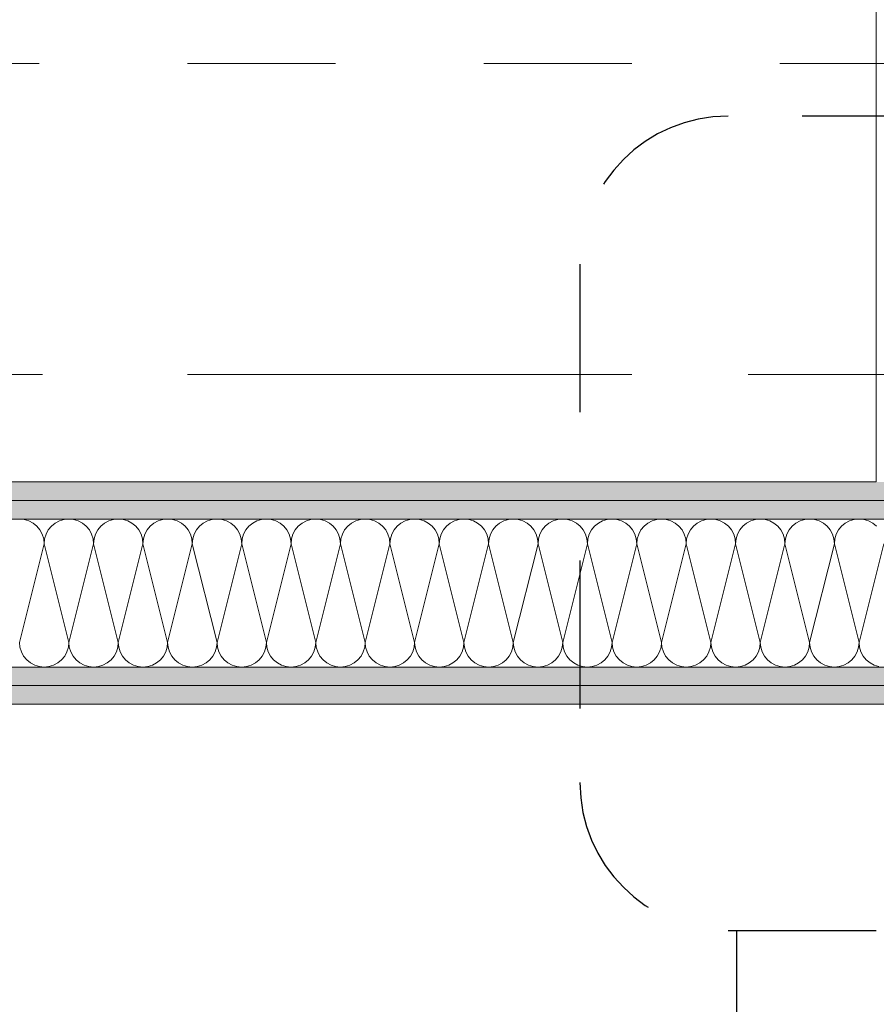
# Model space of a CAD drawing. Header units: metres. Extents: x -4 to 100, y -11 to 17.
# Tile 60 of 256: x 3.467 to 4.045, y 7.875 to 8.54. Entities that reach past the tile are written whole.
import ezdxf

# ---------------------------------------------------------------- set-up
doc = ezdxf.new("R2010")
doc.units = ezdxf.units.M
doc.header["$MEASUREMENT"] = 0
for name, pattern in [('Achse', [0.2, 0.1, -0.05, 0, -0.05]), ('Punktlinie eng', [0.0375, 0.0125, -0.025]), ('Strichlinie doppelt', [0.546806, 0.264583, -0.105833, 0.070556, -0.105833]), ('Untersicht', [0.1, 0.075, -0.025])]:
    doc.linetypes.add(name, pattern=pattern)
for name, color, linetype in [('152 - Bemaßung_ Beschriftung.Ausbau', 7, 'Continuous'), ('208 - Marker.Detail', 7, 'Continuous'), ('451 - Universal.Achsen Raster', 7, 'Continuous'), ('608 - Struktur.Träger', 7, 'Continuous'), ('650 - Abdeckung.Fußboden Aufbau', 7, 'Continuous'), ('Neubau_606 - Struktur.Wand Innen Ausbau', 7, 'Continuous'), ('Neubau_653 - Abdeckung.TB Verkofferung', 7, 'Continuous')]:
    doc.layers.add(name, color=color, linetype=linetype)
doc.styles.add('ERSTELLTER_STIL_2', font='txt')
doc.dimstyles.new('ERSTELLTER_STIL__3', dxfattribs={"dimtxt": 0.1, "dimasz": 0.0532, "dimexe": 0.18, "dimexo": 0.0625, "dimgap": 0, "dimtad": 1, "dimzin": 0, "dimdsep": 46, "dimtxsty": 'ERSTELLTER_STIL_2', "dimblk": 'ARROWHEAD_2', "dimblk1": 'ARROWHEAD_2', "dimblk2": 'ARROWHEAD_2', "dimcen": 0.09, "dimse1": 1, "dimse2": 1, "dimclrd": 7, "dimclre": 7, "dimclrt": 7, "dimazin": 0, "dimtfac": 1, "dimtdec": 4, "dimtmove": 0, "dimatfit": 3, "dimfxl": 1, "dimtolj": 1, "dimtzin": 0, "dimarcsym": 0})
doc.dimstyles.new('ERSTELLTER_STIL__4', dxfattribs={"dimtxt": 0.1, "dimasz": 0.0532, "dimexe": 0.18, "dimexo": 0.0625, "dimgap": 0, "dimtad": 1, "dimzin": 0, "dimdsep": 46, "dimtxsty": 'ERSTELLTER_STIL_2', "dimblk": 'ARROWHEAD_2', "dimblk1": 'ARROWHEAD_2', "dimblk2": 'ARROWHEAD_2', "dimcen": 0.09, "dimse1": 1, "dimse2": 1, "dimclrd": 7, "dimclre": 7, "dimclrt": 7, "dimazin": 0, "dimtfac": 1, "dimtdec": 4, "dimtmove": 2, "dimatfit": 3, "dimfxl": 1, "dimtolj": 1, "dimtzin": 0, "dimarcsym": 0})
pattern_1 = [(45, (0, 0), (-0.01767767, 0.01767767), [0, -0.025])]

# ---------------------------------------------------------------- blocks, each defined once
blk = doc.blocks.new('*X32')
at = {"layer": 'Neubau_606 - Struktur.Wand Innen Ausbau', "color": 7, "linetype": 'Continuous', "lineweight": 5}
for p, q in [((3.46992, 8.20216), (3.46667, 8.20248)), ((3.47304, 8.20121), (3.46992, 8.20216)), ((3.47593, 8.19967), (3.47304, 8.20121)), ((3.47845, 8.1976), (3.47593, 8.19967)), ((3.49074, 8.19967), (3.48821, 8.1976)), ((3.49362, 8.20121), (3.49074, 8.19967)), ((3.49675, 8.20216), (3.49362, 8.20121)), ((3.5, 8.20248), (3.49675, 8.20216)), ((3.50325, 8.20216), (3.5, 8.20248)), ((3.50638, 8.20121), (3.50325, 8.20216)), ((3.50926, 8.19967), (3.50638, 8.20121)), ((3.51179, 8.1976), (3.50926, 8.19967)), ((3.52407, 8.19967), (3.52155, 8.1976)), ((3.52696, 8.20121), (3.52407, 8.19967)), ((3.53008, 8.20216), (3.52696, 8.20121)), ((3.53333, 8.20248), (3.53008, 8.20216)), ((3.53658, 8.20216), (3.53333, 8.20248)), ((3.53971, 8.20121), (3.53658, 8.20216)), ((3.54259, 8.19967), (3.53971, 8.20121)), ((3.54512, 8.1976), (3.54259, 8.19967)), ((3.55741, 8.19967), (3.55488, 8.1976)), ((3.56029, 8.20121), (3.55741, 8.19967)), ((3.56342, 8.20216), (3.56029, 8.20121)), ((3.56667, 8.20248), (3.56342, 8.20216)), ((3.56992, 8.20216), (3.56667, 8.20248)), ((3.57304, 8.20121), (3.56992, 8.20216)), ((3.57593, 8.19967), (3.57304, 8.20121)), ((3.57845, 8.1976), (3.57593, 8.19967)), ((3.59074, 8.19967), (3.58821, 8.1976)), ((3.59362, 8.20121), (3.59074, 8.19967)), ((3.59675, 8.20216), (3.59362, 8.20121)), ((3.6, 8.20248), (3.59675, 8.20216)), ((3.60325, 8.20216), (3.6, 8.20248)), ((3.60638, 8.20121), (3.60325, 8.20216)), ((3.60926, 8.19967), (3.60638, 8.20121)), ((3.61179, 8.1976), (3.60926, 8.19967)), ((3.62407, 8.19967), (3.62155, 8.1976)), ((3.62696, 8.20121), (3.62407, 8.19967)), ((3.63008, 8.20216), (3.62696, 8.20121)), ((3.63333, 8.20248), (3.63008, 8.20216)), ((3.63658, 8.20216), (3.63333, 8.20248)), ((3.63971, 8.20121), (3.63658, 8.20216)), ((3.64259, 8.19967), (3.63971, 8.20121)), ((3.64512, 8.1976), (3.64259, 8.19967)), ((3.65741, 8.19967), (3.65488, 8.1976)), ((3.66029, 8.20121), (3.65741, 8.19967)), ((3.66342, 8.20216), (3.66029, 8.20121)), ((3.66667, 8.20248), (3.66342, 8.20216)), ((3.66992, 8.20216), (3.66667, 8.20248)), ((3.67304, 8.20121), (3.66992, 8.20216)), ((3.67593, 8.19967), (3.67304, 8.20121)), ((3.67845, 8.1976), (3.67593, 8.19967)), ((3.69074, 8.19967), (3.68821, 8.1976)), ((3.69362, 8.20121), (3.69074, 8.19967)), ((3.69675, 8.20216), (3.69362, 8.20121)), ((3.7, 8.20248), (3.69675, 8.20216)), ((3.70325, 8.20216), (3.7, 8.20248)), ((3.70638, 8.20121), (3.70325, 8.20216)), ((3.70926, 8.19967), (3.70638, 8.20121)), ((3.71179, 8.1976), (3.70926, 8.19967)), ((3.72407, 8.19967), (3.72155, 8.1976)), ((3.72696, 8.20121), (3.72407, 8.19967)), ((3.73008, 8.20216), (3.72696, 8.20121)), ((3.73333, 8.20248), (3.73008, 8.20216)), ((3.73658, 8.20216), (3.73333, 8.20248)), ((3.73971, 8.20121), (3.73658, 8.20216)), ((3.74259, 8.19967), (3.73971, 8.20121)), ((3.74512, 8.1976), (3.74259, 8.19967)), ((3.75741, 8.19967), (3.75488, 8.1976)), ((3.76029, 8.20121), (3.75741, 8.19967)), ((3.76342, 8.20216), (3.76029, 8.20121)), ((3.76667, 8.20248), (3.76342, 8.20216)), ((3.76992, 8.20216), (3.76667, 8.20248)), ((3.77304, 8.20121), (3.76992, 8.20216)), ((3.77593, 8.19967), (3.77304, 8.20121)), ((3.77845, 8.1976), (3.77593, 8.19967)), ((3.79074, 8.19967), (3.78821, 8.1976)), ((3.79362, 8.20121), (3.79074, 8.19967)), ((3.79675, 8.20216), (3.79362, 8.20121)), ((3.8, 8.20248), (3.79675, 8.20216)), ((3.80325, 8.20216), (3.8, 8.20248)), ((3.80638, 8.20121), (3.80325, 8.20216)), ((3.80926, 8.19967), (3.80638, 8.20121)), ((3.81179, 8.1976), (3.80926, 8.19967)), ((3.82407, 8.19967), (3.82155, 8.1976)), ((3.82696, 8.20121), (3.82407, 8.19967)), ((3.83008, 8.20216), (3.82696, 8.20121)), ((3.83333, 8.20248), (3.83008, 8.20216)), ((3.83658, 8.20216), (3.83333, 8.20248)), ((3.83971, 8.20121), (3.83658, 8.20216)), ((3.84259, 8.19967), (3.83971, 8.20121)), ((3.84512, 8.1976), (3.84259, 8.19967)), ((3.85741, 8.19967), (3.85488, 8.1976)), ((3.86029, 8.20121), (3.85741, 8.19967)), ((3.86342, 8.20216), (3.86029, 8.20121)), ((3.86667, 8.20248), (3.86342, 8.20216)), ((3.86992, 8.20216), (3.86667, 8.20248)), ((3.87304, 8.20121), (3.86992, 8.20216)), ((3.87593, 8.19967), (3.87304, 8.20121)), ((3.87845, 8.1976), (3.87593, 8.19967)), ((3.89074, 8.19967), (3.88821, 8.1976)), ((3.89362, 8.20121), (3.89074, 8.19967)), ((3.89675, 8.20216), (3.89362, 8.20121)), ((3.9, 8.20248), (3.89675, 8.20216)), ((3.90325, 8.20216), (3.9, 8.20248)), ((3.90638, 8.20121), (3.90325, 8.20216)), ((3.90926, 8.19967), (3.90638, 8.20121)), ((3.91179, 8.1976), (3.90926, 8.19967)), ((3.92407, 8.19967), (3.92155, 8.1976)), ((3.92696, 8.20121), (3.92407, 8.19967)), ((3.93008, 8.20216), (3.92696, 8.20121)), ((3.93333, 8.20248), (3.93008, 8.20216)), ((3.93658, 8.20216), (3.93333, 8.20248)), ((3.93971, 8.20121), (3.93658, 8.20216)), ((3.94259, 8.19967), (3.93971, 8.20121)), ((3.94512, 8.1976), (3.94259, 8.19967)), ((3.95741, 8.19967), (3.95488, 8.1976)), ((3.96029, 8.20121), (3.95741, 8.19967)), ((3.96342, 8.20216), (3.96029, 8.20121)), ((3.96667, 8.20248), (3.96342, 8.20216)), ((3.96992, 8.20216), (3.96667, 8.20248)), ((3.97304, 8.20121), (3.96992, 8.20216)), ((3.97593, 8.19967), (3.97304, 8.20121)), ((3.97845, 8.1976), (3.97593, 8.19967)), ((3.99074, 8.19967), (3.98821, 8.1976)), ((3.99362, 8.20121), (3.99074, 8.19967)), ((3.99675, 8.20216), (3.99362, 8.20121)), ((4, 8.20248), (3.99675, 8.20216)), ((4.00325, 8.20216), (4, 8.20248)), ((4.00638, 8.20121), (4.00325, 8.20216)), ((4.00926, 8.19967), (4.00638, 8.20121)), ((4.01179, 8.1976), (4.00926, 8.19967)), ((4.02407, 8.19967), (4.02155, 8.1976)), ((4.02696, 8.20121), (4.02407, 8.19967)), ((4.03008, 8.20216), (4.02696, 8.20121)), ((4.03333, 8.20248), (4.03008, 8.20216)), ((4.03658, 8.20216), (4.03333, 8.20248)), ((4.03971, 8.20121), (4.03658, 8.20216)), ((4.04259, 8.19967), (4.03971, 8.20121)), ((4.04512, 8.1976), (4.04259, 8.19967)), ((3.48052, 8.19508), (3.47845, 8.1976)), ((3.48206, 8.19219), (3.48052, 8.19508)), ((3.48301, 8.18907), (3.48206, 8.19219)), ((3.4846, 8.19219), (3.48365, 8.18907)), ((3.48614, 8.19508), (3.4846, 8.19219)), ((3.48821, 8.1976), (3.48614, 8.19508)), ((3.51386, 8.19508), (3.51179, 8.1976)), ((3.5154, 8.19219), (3.51386, 8.19508)), ((3.51635, 8.18907), (3.5154, 8.19219)), ((3.51794, 8.19219), (3.51699, 8.18907)), ((3.51948, 8.19508), (3.51794, 8.19219)), ((3.52155, 8.1976), (3.51948, 8.19508)), ((3.54719, 8.19508), (3.54512, 8.1976)), ((3.54873, 8.19219), (3.54719, 8.19508)), ((3.54968, 8.18907), (3.54873, 8.19219)), ((3.55127, 8.19219), (3.55032, 8.18907)), ((3.55281, 8.19508), (3.55127, 8.19219)), ((3.55488, 8.1976), (3.55281, 8.19508)), ((3.58052, 8.19508), (3.57845, 8.1976)), ((3.58206, 8.19219), (3.58052, 8.19508)), ((3.58301, 8.18907), (3.58206, 8.19219)), ((3.5846, 8.19219), (3.58365, 8.18907)), ((3.58614, 8.19508), (3.5846, 8.19219)), ((3.58821, 8.1976), (3.58614, 8.19508)), ((3.61386, 8.19508), (3.61179, 8.1976)), ((3.6154, 8.19219), (3.61386, 8.19508)), ((3.61635, 8.18907), (3.6154, 8.19219)), ((3.61794, 8.19219), (3.61699, 8.18907)), ((3.61948, 8.19508), (3.61794, 8.19219)), ((3.62155, 8.1976), (3.61948, 8.19508)), ((3.64719, 8.19508), (3.64512, 8.1976)), ((3.64873, 8.19219), (3.64719, 8.19508)), ((3.64968, 8.18907), (3.64873, 8.19219)), ((3.65127, 8.19219), (3.65032, 8.18907)), ((3.65281, 8.19508), (3.65127, 8.19219)), ((3.65488, 8.1976), (3.65281, 8.19508)), ((3.68052, 8.19508), (3.67845, 8.1976)), ((3.68206, 8.19219), (3.68052, 8.19508)), ((3.68301, 8.18907), (3.68206, 8.19219)), ((3.6846, 8.19219), (3.68365, 8.18907)), ((3.68614, 8.19508), (3.6846, 8.19219)), ((3.68821, 8.1976), (3.68614, 8.19508)), ((3.71386, 8.19508), (3.71179, 8.1976)), ((3.7154, 8.19219), (3.71386, 8.19508)), ((3.71635, 8.18907), (3.7154, 8.19219)), ((3.71794, 8.19219), (3.71699, 8.18907)), ((3.71948, 8.19508), (3.71794, 8.19219)), ((3.72155, 8.1976), (3.71948, 8.19508)), ((3.74719, 8.19508), (3.74512, 8.1976)), ((3.74873, 8.19219), (3.74719, 8.19508)), ((3.74968, 8.18907), (3.74873, 8.19219)), ((3.75127, 8.19219), (3.75032, 8.18907)), ((3.75281, 8.19508), (3.75127, 8.19219)), ((3.75488, 8.1976), (3.75281, 8.19508)), ((3.78052, 8.19508), (3.77845, 8.1976)), ((3.78206, 8.19219), (3.78052, 8.19508)), ((3.78301, 8.18907), (3.78206, 8.19219)), ((3.7846, 8.19219), (3.78365, 8.18907)), ((3.78614, 8.19508), (3.7846, 8.19219)), ((3.78821, 8.1976), (3.78614, 8.19508)), ((3.81386, 8.19508), (3.81179, 8.1976)), ((3.8154, 8.19219), (3.81386, 8.19508)), ((3.81635, 8.18907), (3.8154, 8.19219)), ((3.81794, 8.19219), (3.81699, 8.18907)), ((3.81948, 8.19508), (3.81794, 8.19219)), ((3.82155, 8.1976), (3.81948, 8.19508)), ((3.84719, 8.19508), (3.84512, 8.1976)), ((3.84873, 8.19219), (3.84719, 8.19508)), ((3.84968, 8.18907), (3.84873, 8.19219)), ((3.85127, 8.19219), (3.85032, 8.18907)), ((3.85281, 8.19508), (3.85127, 8.19219)), ((3.85488, 8.1976), (3.85281, 8.19508)), ((3.88052, 8.19508), (3.87845, 8.1976)), ((3.88206, 8.19219), (3.88052, 8.19508)), ((3.88301, 8.18907), (3.88206, 8.19219)), ((3.8846, 8.19219), (3.88365, 8.18907)), ((3.88614, 8.19508), (3.8846, 8.19219)), ((3.88821, 8.1976), (3.88614, 8.19508)), ((3.91386, 8.19508), (3.91179, 8.1976)), ((3.9154, 8.19219), (3.91386, 8.19508)), ((3.91635, 8.18907), (3.9154, 8.19219)), ((3.91794, 8.19219), (3.91699, 8.18907)), ((3.91948, 8.19508), (3.91794, 8.19219)), ((3.92155, 8.1976), (3.91948, 8.19508)), ((3.94719, 8.19508), (3.94512, 8.1976)), ((3.94873, 8.19219), (3.94719, 8.19508)), ((3.94968, 8.18907), (3.94873, 8.19219)), ((3.95127, 8.19219), (3.95032, 8.18907)), ((3.95281, 8.19508), (3.95127, 8.19219)), ((3.95488, 8.1976), (3.95281, 8.19508)), ((3.98052, 8.19508), (3.97845, 8.1976)), ((3.98206, 8.19219), (3.98052, 8.19508)), ((3.98301, 8.18907), (3.98206, 8.19219)), ((3.9846, 8.19219), (3.98365, 8.18907)), ((3.98614, 8.19508), (3.9846, 8.19219)), ((3.98821, 8.1976), (3.98614, 8.19508)), ((4.01386, 8.19508), (4.01179, 8.1976)), ((4.0154, 8.19219), (4.01386, 8.19508)), ((4.01635, 8.18907), (4.0154, 8.19219)), ((4.01794, 8.19219), (4.01699, 8.18907)), ((4.01948, 8.19508), (4.01794, 8.19219)), ((4.02155, 8.1976), (4.01948, 8.19508)), ((3.46667, 8.11915), (3.48333, 8.18582)), ((3.48333, 8.18582), (3.48301, 8.18907)), ((3.48365, 8.18907), (3.48333, 8.18582)), ((3.5, 8.11915), (3.48333, 8.18582)), ((3.5, 8.11915), (3.51667, 8.18582)), ((3.51667, 8.18582), (3.51635, 8.18907)), ((3.51699, 8.18907), (3.51667, 8.18582)), ((3.53333, 8.11915), (3.51667, 8.18582)), ((3.53333, 8.11915), (3.55, 8.18582)), ((3.55, 8.18582), (3.54968, 8.18907)), ((3.55032, 8.18907), (3.55, 8.18582)), ((3.56667, 8.11915), (3.55, 8.18582)), ((3.56667, 8.11915), (3.58333, 8.18582)), ((3.58333, 8.18582), (3.58301, 8.18907)), ((3.58365, 8.18907), (3.58333, 8.18582)), ((3.6, 8.11915), (3.58333, 8.18582)), ((3.6, 8.11915), (3.61667, 8.18582)), ((3.61667, 8.18582), (3.61635, 8.18907)), ((3.61699, 8.18907), (3.61667, 8.18582)), ((3.63333, 8.11915), (3.61667, 8.18582)), ((3.63333, 8.11915), (3.65, 8.18582)), ((3.65, 8.18582), (3.64968, 8.18907)), ((3.65032, 8.18907), (3.65, 8.18582)), ((3.66667, 8.11915), (3.65, 8.18582)), ((3.66667, 8.11915), (3.68333, 8.18582)), ((3.68333, 8.18582), (3.68301, 8.18907)), ((3.68365, 8.18907), (3.68333, 8.18582)), ((3.7, 8.11915), (3.68333, 8.18582)), ((3.7, 8.11915), (3.71667, 8.18582)), ((3.71667, 8.18582), (3.71635, 8.18907)), ((3.71699, 8.18907), (3.71667, 8.18582)), ((3.73333, 8.11915), (3.71667, 8.18582)), ((3.73333, 8.11915), (3.75, 8.18582)), ((3.75, 8.18582), (3.74968, 8.18907)), ((3.75032, 8.18907), (3.75, 8.18582)), ((3.76667, 8.11915), (3.75, 8.18582)), ((3.76667, 8.11915), (3.78333, 8.18582)), ((3.78333, 8.18582), (3.78301, 8.18907)), ((3.78365, 8.18907), (3.78333, 8.18582)), ((3.8, 8.11915), (3.78333, 8.18582)), ((3.8, 8.11915), (3.81667, 8.18582)), ((3.81667, 8.18582), (3.81635, 8.18907)), ((3.81699, 8.18907), (3.81667, 8.18582)), ((3.83333, 8.11915), (3.81667, 8.18582)), ((3.83333, 8.11915), (3.85, 8.18582)), ((3.85, 8.18582), (3.84968, 8.18907)), ((3.85032, 8.18907), (3.85, 8.18582)), ((3.86667, 8.11915), (3.85, 8.18582)), ((3.86667, 8.11915), (3.88333, 8.18582)), ((3.88333, 8.18582), (3.88301, 8.18907)), ((3.88365, 8.18907), (3.88333, 8.18582)), ((3.9, 8.11915), (3.88333, 8.18582)), ((3.9, 8.11915), (3.91667, 8.18582)), ((3.91667, 8.18582), (3.91635, 8.18907)), ((3.91699, 8.18907), (3.91667, 8.18582)), ((3.93333, 8.11915), (3.91667, 8.18582)), ((3.93333, 8.11915), (3.95, 8.18582)), ((3.95, 8.18582), (3.94968, 8.18907)), ((3.95032, 8.18907), (3.95, 8.18582)), ((3.96667, 8.11915), (3.95, 8.18582)), ((3.96667, 8.11915), (3.98333, 8.18582)), ((3.98333, 8.18582), (3.98301, 8.18907)), ((3.98365, 8.18907), (3.98333, 8.18582)), ((4, 8.11915), (3.98333, 8.18582)), ((4, 8.11915), (4.01667, 8.18582)), ((4.01667, 8.18582), (4.01635, 8.18907)), ((4.01699, 8.18907), (4.01667, 8.18582)), ((4.03333, 8.11915), (4.01667, 8.18582)), ((4.03333, 8.11915), (4.05, 8.18582)), ((3.46667, 8.11915), (3.46699, 8.1159)), ((3.49968, 8.1159), (3.5, 8.11915)), ((3.5, 8.11915), (3.50032, 8.1159)), ((3.53301, 8.1159), (3.53333, 8.11915)), ((3.53333, 8.11915), (3.53365, 8.1159)), ((3.56635, 8.1159), (3.56667, 8.11915)), ((3.56667, 8.11915), (3.56699, 8.1159)), ((3.59968, 8.1159), (3.6, 8.11915)), ((3.6, 8.11915), (3.60032, 8.1159)), ((3.63301, 8.1159), (3.63333, 8.11915)), ((3.63333, 8.11915), (3.63365, 8.1159)), ((3.66635, 8.1159), (3.66667, 8.11915)), ((3.66667, 8.11915), (3.66699, 8.1159)), ((3.69968, 8.1159), (3.7, 8.11915)), ((3.7, 8.11915), (3.70032, 8.1159)), ((3.73301, 8.1159), (3.73333, 8.11915)), ((3.73333, 8.11915), (3.73365, 8.1159)), ((3.76635, 8.1159), (3.76667, 8.11915)), ((3.76667, 8.11915), (3.76699, 8.1159)), ((3.79968, 8.1159), (3.8, 8.11915)), ((3.8, 8.11915), (3.80032, 8.1159)), ((3.83301, 8.1159), (3.83333, 8.11915)), ((3.83333, 8.11915), (3.83365, 8.1159)), ((3.86635, 8.1159), (3.86667, 8.11915)), ((3.86667, 8.11915), (3.86699, 8.1159)), ((3.89968, 8.1159), (3.9, 8.11915)), ((3.9, 8.11915), (3.90032, 8.1159)), ((3.93301, 8.1159), (3.93333, 8.11915)), ((3.93333, 8.11915), (3.93365, 8.1159)), ((3.96635, 8.1159), (3.96667, 8.11915)), ((3.96667, 8.11915), (3.96699, 8.1159)), ((3.99968, 8.1159), (4, 8.11915)), ((4, 8.11915), (4.00032, 8.1159)), ((4.03301, 8.1159), (4.03333, 8.11915)), ((4.03333, 8.11915), (4.03365, 8.1159)), ((3.46699, 8.1159), (3.46794, 8.11277)), ((3.46794, 8.11277), (3.46948, 8.10989)), ((3.49719, 8.10989), (3.49873, 8.11277)), ((3.49873, 8.11277), (3.49968, 8.1159)), ((3.50032, 8.1159), (3.50127, 8.11277)), ((3.50127, 8.11277), (3.50281, 8.10989)), ((3.53052, 8.10989), (3.53206, 8.11277)), ((3.53206, 8.11277), (3.53301, 8.1159)), ((3.53365, 8.1159), (3.5346, 8.11277)), ((3.5346, 8.11277), (3.53614, 8.10989)), ((3.56386, 8.10989), (3.5654, 8.11277)), ((3.5654, 8.11277), (3.56635, 8.1159)), ((3.56699, 8.1159), (3.56794, 8.11277)), ((3.56794, 8.11277), (3.56948, 8.10989)), ((3.59719, 8.10989), (3.59873, 8.11277)), ((3.59873, 8.11277), (3.59968, 8.1159)), ((3.60032, 8.1159), (3.60127, 8.11277)), ((3.60127, 8.11277), (3.60281, 8.10989)), ((3.63052, 8.10989), (3.63206, 8.11277)), ((3.63206, 8.11277), (3.63301, 8.1159)), ((3.63365, 8.1159), (3.6346, 8.11277)), ((3.6346, 8.11277), (3.63614, 8.10989)), ((3.66386, 8.10989), (3.6654, 8.11277)), ((3.6654, 8.11277), (3.66635, 8.1159)), ((3.66699, 8.1159), (3.66794, 8.11277)), ((3.66794, 8.11277), (3.66948, 8.10989)), ((3.69719, 8.10989), (3.69873, 8.11277)), ((3.69873, 8.11277), (3.69968, 8.1159)), ((3.70032, 8.1159), (3.70127, 8.11277)), ((3.70127, 8.11277), (3.70281, 8.10989)), ((3.73052, 8.10989), (3.73206, 8.11277)), ((3.73206, 8.11277), (3.73301, 8.1159)), ((3.73365, 8.1159), (3.7346, 8.11277)), ((3.7346, 8.11277), (3.73614, 8.10989)), ((3.76386, 8.10989), (3.7654, 8.11277)), ((3.7654, 8.11277), (3.76635, 8.1159)), ((3.76699, 8.1159), (3.76794, 8.11277)), ((3.76794, 8.11277), (3.76948, 8.10989)), ((3.79719, 8.10989), (3.79873, 8.11277)), ((3.79873, 8.11277), (3.79968, 8.1159)), ((3.80032, 8.1159), (3.80127, 8.11277)), ((3.80127, 8.11277), (3.80281, 8.10989)), ((3.83052, 8.10989), (3.83206, 8.11277)), ((3.83206, 8.11277), (3.83301, 8.1159)), ((3.83365, 8.1159), (3.8346, 8.11277)), ((3.8346, 8.11277), (3.83614, 8.10989)), ((3.86386, 8.10989), (3.8654, 8.11277)), ((3.8654, 8.11277), (3.86635, 8.1159)), ((3.86699, 8.1159), (3.86794, 8.11277)), ((3.86794, 8.11277), (3.86948, 8.10989)), ((3.89719, 8.10989), (3.89873, 8.11277)), ((3.89873, 8.11277), (3.89968, 8.1159)), ((3.90032, 8.1159), (3.90127, 8.11277)), ((3.90127, 8.11277), (3.90281, 8.10989)), ((3.93052, 8.10989), (3.93206, 8.11277)), ((3.93206, 8.11277), (3.93301, 8.1159)), ((3.93365, 8.1159), (3.9346, 8.11277)), ((3.9346, 8.11277), (3.93614, 8.10989)), ((3.96386, 8.10989), (3.9654, 8.11277)), ((3.9654, 8.11277), (3.96635, 8.1159)), ((3.96699, 8.1159), (3.96794, 8.11277)), ((3.96794, 8.11277), (3.96948, 8.10989)), ((3.99719, 8.10989), (3.99873, 8.11277)), ((3.99873, 8.11277), (3.99968, 8.1159)), ((4.00032, 8.1159), (4.00127, 8.11277)), ((4.00127, 8.11277), (4.00281, 8.10989)), ((4.03052, 8.10989), (4.03206, 8.11277)), ((4.03206, 8.11277), (4.03301, 8.1159)), ((4.03365, 8.1159), (4.0346, 8.11277)), ((4.0346, 8.11277), (4.03614, 8.10989)), ((3.46948, 8.10989), (3.47155, 8.10736)), ((3.47155, 8.10736), (3.47407, 8.10529)), ((3.47407, 8.10529), (3.47696, 8.10375)), ((3.48971, 8.10375), (3.49259, 8.10529)), ((3.49259, 8.10529), (3.49512, 8.10736)), ((3.49512, 8.10736), (3.49719, 8.10989)), ((3.50281, 8.10989), (3.50488, 8.10736)), ((3.50488, 8.10736), (3.50741, 8.10529)), ((3.50741, 8.10529), (3.51029, 8.10375)), ((3.52304, 8.10375), (3.52593, 8.10529)), ((3.52593, 8.10529), (3.52845, 8.10736)), ((3.52845, 8.10736), (3.53052, 8.10989)), ((3.53614, 8.10989), (3.53821, 8.10736)), ((3.53821, 8.10736), (3.54074, 8.10529)), ((3.54074, 8.10529), (3.54362, 8.10375)), ((3.55638, 8.10375), (3.55926, 8.10529)), ((3.55926, 8.10529), (3.56179, 8.10736)), ((3.56179, 8.10736), (3.56386, 8.10989)), ((3.56948, 8.10989), (3.57155, 8.10736)), ((3.57155, 8.10736), (3.57407, 8.10529)), ((3.57407, 8.10529), (3.57696, 8.10375)), ((3.58971, 8.10375), (3.59259, 8.10529)), ((3.59259, 8.10529), (3.59512, 8.10736)), ((3.59512, 8.10736), (3.59719, 8.10989)), ((3.60281, 8.10989), (3.60488, 8.10736)), ((3.60488, 8.10736), (3.60741, 8.10529)), ((3.60741, 8.10529), (3.61029, 8.10375)), ((3.62304, 8.10375), (3.62593, 8.10529)), ((3.62593, 8.10529), (3.62845, 8.10736)), ((3.62845, 8.10736), (3.63052, 8.10989)), ((3.63614, 8.10989), (3.63821, 8.10736)), ((3.63821, 8.10736), (3.64074, 8.10529)), ((3.64074, 8.10529), (3.64362, 8.10375)), ((3.65638, 8.10375), (3.65926, 8.10529)), ((3.65926, 8.10529), (3.66179, 8.10736)), ((3.66179, 8.10736), (3.66386, 8.10989)), ((3.66948, 8.10989), (3.67155, 8.10736)), ((3.67155, 8.10736), (3.67407, 8.10529)), ((3.67407, 8.10529), (3.67696, 8.10375)), ((3.68971, 8.10375), (3.69259, 8.10529)), ((3.69259, 8.10529), (3.69512, 8.10736)), ((3.69512, 8.10736), (3.69719, 8.10989)), ((3.70281, 8.10989), (3.70488, 8.10736)), ((3.70488, 8.10736), (3.70741, 8.10529)), ((3.70741, 8.10529), (3.71029, 8.10375)), ((3.72304, 8.10375), (3.72593, 8.10529)), ((3.72593, 8.10529), (3.72845, 8.10736)), ((3.72845, 8.10736), (3.73052, 8.10989)), ((3.73614, 8.10989), (3.73821, 8.10736)), ((3.73821, 8.10736), (3.74074, 8.10529)), ((3.74074, 8.10529), (3.74362, 8.10375)), ((3.75638, 8.10375), (3.75926, 8.10529)), ((3.75926, 8.10529), (3.76179, 8.10736)), ((3.76179, 8.10736), (3.76386, 8.10989)), ((3.76948, 8.10989), (3.77155, 8.10736)), ((3.77155, 8.10736), (3.77407, 8.10529)), ((3.77407, 8.10529), (3.77696, 8.10375)), ((3.78971, 8.10375), (3.79259, 8.10529)), ((3.79259, 8.10529), (3.79512, 8.10736)), ((3.79512, 8.10736), (3.79719, 8.10989)), ((3.80281, 8.10989), (3.80488, 8.10736)), ((3.80488, 8.10736), (3.80741, 8.10529)), ((3.80741, 8.10529), (3.81029, 8.10375)), ((3.82304, 8.10375), (3.82593, 8.10529)), ((3.82593, 8.10529), (3.82845, 8.10736)), ((3.82845, 8.10736), (3.83052, 8.10989)), ((3.83614, 8.10989), (3.83821, 8.10736)), ((3.83821, 8.10736), (3.84074, 8.10529)), ((3.84074, 8.10529), (3.84362, 8.10375)), ((3.85638, 8.10375), (3.85926, 8.10529)), ((3.85926, 8.10529), (3.86179, 8.10736)), ((3.86179, 8.10736), (3.86386, 8.10989)), ((3.86948, 8.10989), (3.87155, 8.10736)), ((3.87155, 8.10736), (3.87407, 8.10529)), ((3.87407, 8.10529), (3.87696, 8.10375)), ((3.88971, 8.10375), (3.89259, 8.10529)), ((3.89259, 8.10529), (3.89512, 8.10736)), ((3.89512, 8.10736), (3.89719, 8.10989)), ((3.90281, 8.10989), (3.90488, 8.10736)), ((3.90488, 8.10736), (3.90741, 8.10529)), ((3.90741, 8.10529), (3.91029, 8.10375)), ((3.92304, 8.10375), (3.92593, 8.10529)), ((3.92593, 8.10529), (3.92845, 8.10736)), ((3.92845, 8.10736), (3.93052, 8.10989)), ((3.93614, 8.10989), (3.93821, 8.10736)), ((3.93821, 8.10736), (3.94074, 8.10529)), ((3.94074, 8.10529), (3.94362, 8.10375)), ((3.95638, 8.10375), (3.95926, 8.10529)), ((3.95926, 8.10529), (3.96179, 8.10736)), ((3.96179, 8.10736), (3.96386, 8.10989)), ((3.96948, 8.10989), (3.97155, 8.10736)), ((3.97155, 8.10736), (3.97407, 8.10529)), ((3.97407, 8.10529), (3.97696, 8.10375)), ((3.98971, 8.10375), (3.99259, 8.10529)), ((3.99259, 8.10529), (3.99512, 8.10736)), ((3.99512, 8.10736), (3.99719, 8.10989)), ((4.00281, 8.10989), (4.00488, 8.10736)), ((4.00488, 8.10736), (4.00741, 8.10529)), ((4.00741, 8.10529), (4.01029, 8.10375)), ((4.02304, 8.10375), (4.02593, 8.10529)), ((4.02593, 8.10529), (4.02845, 8.10736)), ((4.02845, 8.10736), (4.03052, 8.10989)), ((4.03614, 8.10989), (4.03821, 8.10736)), ((4.03821, 8.10736), (4.04074, 8.10529)), ((4.04074, 8.10529), (4.04362, 8.10375)), ((3.47696, 8.10375), (3.48008, 8.1028)), ((3.48008, 8.1028), (3.48333, 8.10248)), ((3.48333, 8.10248), (3.48658, 8.1028)), ((3.48658, 8.1028), (3.48971, 8.10375)), ((3.51029, 8.10375), (3.51342, 8.1028)), ((3.51342, 8.1028), (3.51667, 8.10248)), ((3.51667, 8.10248), (3.51992, 8.1028)), ((3.51992, 8.1028), (3.52304, 8.10375)), ((3.54362, 8.10375), (3.54675, 8.1028)), ((3.54675, 8.1028), (3.55, 8.10248)), ((3.55, 8.10248), (3.55325, 8.1028)), ((3.55325, 8.1028), (3.55638, 8.10375)), ((3.57696, 8.10375), (3.58008, 8.1028)), ((3.58008, 8.1028), (3.58333, 8.10248)), ((3.58333, 8.10248), (3.58658, 8.1028)), ((3.58658, 8.1028), (3.58971, 8.10375)), ((3.61029, 8.10375), (3.61342, 8.1028)), ((3.61342, 8.1028), (3.61667, 8.10248)), ((3.61667, 8.10248), (3.61992, 8.1028)), ((3.61992, 8.1028), (3.62304, 8.10375)), ((3.64362, 8.10375), (3.64675, 8.1028)), ((3.64675, 8.1028), (3.65, 8.10248)), ((3.65, 8.10248), (3.65325, 8.1028)), ((3.65325, 8.1028), (3.65638, 8.10375)), ((3.67696, 8.10375), (3.68008, 8.1028)), ((3.68008, 8.1028), (3.68333, 8.10248)), ((3.68333, 8.10248), (3.68658, 8.1028)), ((3.68658, 8.1028), (3.68971, 8.10375)), ((3.71029, 8.10375), (3.71342, 8.1028)), ((3.71342, 8.1028), (3.71667, 8.10248)), ((3.71667, 8.10248), (3.71992, 8.1028)), ((3.71992, 8.1028), (3.72304, 8.10375)), ((3.74362, 8.10375), (3.74675, 8.1028)), ((3.74675, 8.1028), (3.75, 8.10248)), ((3.75, 8.10248), (3.75325, 8.1028)), ((3.75325, 8.1028), (3.75638, 8.10375)), ((3.77696, 8.10375), (3.78008, 8.1028)), ((3.78008, 8.1028), (3.78333, 8.10248)), ((3.78333, 8.10248), (3.78658, 8.1028)), ((3.78658, 8.1028), (3.78971, 8.10375)), ((3.81029, 8.10375), (3.81342, 8.1028)), ((3.81342, 8.1028), (3.81667, 8.10248)), ((3.81667, 8.10248), (3.81992, 8.1028)), ((3.81992, 8.1028), (3.82304, 8.10375)), ((3.84362, 8.10375), (3.84675, 8.1028)), ((3.84675, 8.1028), (3.85, 8.10248)), ((3.85, 8.10248), (3.85325, 8.1028)), ((3.85325, 8.1028), (3.85638, 8.10375)), ((3.87696, 8.10375), (3.88008, 8.1028)), ((3.88008, 8.1028), (3.88333, 8.10248)), ((3.88333, 8.10248), (3.88658, 8.1028)), ((3.88658, 8.1028), (3.88971, 8.10375)), ((3.91029, 8.10375), (3.91342, 8.1028)), ((3.91342, 8.1028), (3.91667, 8.10248)), ((3.91667, 8.10248), (3.91992, 8.1028)), ((3.91992, 8.1028), (3.92304, 8.10375)), ((3.94362, 8.10375), (3.94675, 8.1028)), ((3.94675, 8.1028), (3.95, 8.10248)), ((3.95, 8.10248), (3.95325, 8.1028)), ((3.95325, 8.1028), (3.95638, 8.10375)), ((3.97696, 8.10375), (3.98008, 8.1028)), ((3.98008, 8.1028), (3.98333, 8.10248)), ((3.98333, 8.10248), (3.98658, 8.1028)), ((3.98658, 8.1028), (3.98971, 8.10375)), ((4.01029, 8.10375), (4.01342, 8.1028)), ((4.01342, 8.1028), (4.01667, 8.10248)), ((4.01667, 8.10248), (4.01992, 8.1028)), ((4.01992, 8.1028), (4.02304, 8.10375)), ((4.04362, 8.10375), (4.04675, 8.1028))]:
    blk.add_line(p, q, dxfattribs=at)
blk = doc.blocks.new('*D422')
at = {"layer": '152 - Bemaßung_ Beschriftung.Ausbau', "color": 7, "linetype": 'Continuous', "lineweight": 5}
for p, q in [((-1.71, 8.09769), (-1.64, 8.05728)), ((-1.675, 6.02248), (-1.675, 8.07748)), ((-1.71, 6.04269), (-1.64, 6.00228)), ((-1.6225, 6.02248), (-1.7275, 6.02248)), ((-1.675, 5.87248), (-1.675, 6.02248))]:
    blk.add_line(p, q, dxfattribs=at)
at = {"layer": '152 - Bemaßung_ Beschriftung.Ausbau', "color": 7, "lineweight": 5, "char_height": 0.1, "attachment_point": 7, "rotation": 90, "style": 'ERSTELLTER_STIL_2'}
for s, insert in [('\\A1;{\\pql;\\fArial|b0|i0|c0|p38;15}', (-1.6845, 8.07737)), ('\\A1;{\\pql;\\fArial|b0|i0|c0|p38;2,05\\fArial|b0|i0|c0|p38;\\A1{\\H.66x;\\S5^  ;}}', (-1.67559, 6.89191))]:
    blk.add_mtext(s, dxfattribs=dict(at, insert=insert))
blk = doc.blocks.new('ARROWHEAD_2')
at = {"color": 0, "linetype": 'Continuous', "lineweight": 0}
for p, q in [((-0.378, -0.655), (0.378, 0.655)), ((0, 0), (-1, 0))]:
    blk.add_line(p, q, dxfattribs=at)
blk = doc.blocks.new('*D423')
at = {"layer": '152 - Bemaßung_ Beschriftung.Ausbau', "color": 7, "linetype": 'Continuous', "lineweight": 5}
for p, q in [((-1.71, 8.24769), (-1.64, 8.20728)), ((-1.675, 8.07748), (-1.675, 8.22748)), ((-1.71, 8.09769), (-1.64, 8.05728)), ((-1.6225, 8.07748), (-1.7275, 8.07748)), ((-1.675, 6.02248), (-1.675, 8.07748))]:
    blk.add_line(p, q, dxfattribs=at)
blk = doc.blocks.new('*D424')
at = {"layer": '152 - Bemaßung_ Beschriftung.Ausbau', "color": 7, "linetype": 'Continuous', "lineweight": 5}
for p, q in [((-1.71, 13.47521), (-1.64, 13.43479)), ((-1.675, 8.22748), (-1.675, 13.455)), ((-1.71, 8.24769), (-1.64, 8.20728)), ((-1.6225, 8.22748), (-1.7275, 8.22748)), ((-1.675, 8.07748), (-1.675, 8.22748))]:
    blk.add_line(p, q, dxfattribs=at)
at = {"layer": '152 - Bemaßung_ Beschriftung.Ausbau', "color": 7, "lineweight": 5, "insert": (-1.67559, 10.65813), "char_height": 0.1, "attachment_point": 7, "rotation": 90, "style": 'ERSTELLTER_STIL_2'}
blk.add_mtext('\\A1;{\\pql;\\fArial|b0|i0|c0|p38;5,22\\fArial|b0|i0|c0|p38;\\A1{\\H.66x;\\S75^  ;}}', dxfattribs=at)

msp = doc.modelspace()

# ---------------------------------------------------------------- hatches: boundary and pattern name
at = {"layer": 'Neubau_606 - Struktur.Wand Innen Ausbau', "linetype": 'Continuous', "lineweight": 0, "true_color": 0x000000}
h = msp.add_hatch(dxfattribs=at)
h.set_pattern_fill('Gips_0001', color=18, style=0, pattern_type=2)
h.set_pattern_definition(pattern_1)
h.paths.add_polyline_path([(2.69999, 8.22748), (2.69999, 8.21498), (5.40999, 8.21498), (5.40999, 8.22748)])
h = msp.add_hatch(dxfattribs=at)
h.set_pattern_fill('Gips_0001', color=18, style=0, pattern_type=2)
h.set_pattern_definition(pattern_1)
h.paths.add_polyline_path([(2.69999, 8.21498), (2.69999, 8.20248), (5.40999, 8.20248), (5.40999, 8.21498)])
h = msp.add_hatch(dxfattribs=at)
h.set_pattern_fill('Gips_0001', color=18, style=0, pattern_type=2)
h.set_pattern_definition(pattern_1)
h.paths.add_polyline_path([(2.69999, 8.10248), (2.69999, 8.08998), (5.40999, 8.08998), (5.40999, 8.10248)])
h = msp.add_hatch(dxfattribs=at)
h.set_pattern_fill('Gips_0001', color=18, style=0, pattern_type=2)
h.set_pattern_definition(pattern_1)
h.paths.add_polyline_path([(2.69999, 8.08998), (2.69999, 8.07748), (5.40999, 8.07748), (5.40999, 8.08998)])

# ---------------------------------------------------------------- linework, layer by layer
at = {"layer": '208 - Marker.Detail', "color": 30, "linetype": 'Punktlinie eng', "lineweight": 25, "true_color": 0xff6e00}
for p, q in [((4.29499, 8.47453), (3.94499, 8.47453)), ((3.84499, 8.37453), (3.84499, 8.02453)), ((3.94499, 7.92453), (4.29499, 7.92453))]:
    msp.add_line(p, q, dxfattribs=at)
at = {"layer": '208 - Marker.Detail', "color": 30, "linetype": 'Continuous', "lineweight": 25, "true_color": 0xff6e00}
msp.add_line((3.95083, 6.81526), (3.95083, 7.92453), dxfattribs=at)
at = {"layer": '208 - Marker.Detail', "color": 30, "linetype": 'Punktlinie eng', "lineweight": 25, "true_color": 0xff6e00}
for centre, start, end in [((3.94499, 8.37453), 90, 180), ((3.94499, 8.02453), 180, 270)]:
    msp.add_arc(centre, 0.1, start, end, dxfattribs=at)
at = {"layer": '451 - Universal.Achsen Raster', "color": 160, "linetype": 'Strichlinie doppelt', "lineweight": 9, "true_color": 0x3232ff}
msp.add_line((64.93502, 8.29998), (-3.175, 8.29998), dxfattribs=at)
at = {"layer": '608 - Struktur.Träger', "color": 7, "linetype": 'Untersicht', "lineweight": 13}
for p, q in [((0.37999, 8.50998), (61.87999, 8.50998)), ((0.37999, 8.08998), (61.87999, 8.08998))]:
    msp.add_line(p, q, dxfattribs=at)
at = {"layer": '608 - Struktur.Träger', "color": 7, "linetype": 'Achse', "lineweight": 9}
msp.add_line((0.37999, 8.29998), (61.87999, 8.29998), dxfattribs=at)
at = {"layer": '650 - Abdeckung.Fußboden Aufbau', "color": 7, "linetype": 'Continuous', "lineweight": 13, "flags": 128}
for points in [[(4.04499, 8.22748), (4.04499, 12.98998), (3.96999, 12.98998), (3.96999, 13.445), (0.68999, 13.445), (0.68999, 12.98998), (0.36999, 12.98998), (0.36999, 13.445), (0.235, 13.445), (0.235, 8.50998)], [(2.69999, 8.22748), (4.04499, 8.22748)], [(5.40999, 8.22748), (5.40999, 8.07748), (2.69999, 8.07748), (2.69999, 8.22748)]]:
    msp.add_lwpolyline(points, dxfattribs=at)
at = {"layer": 'Neubau_606 - Struktur.Wand Innen Ausbau', "color": 1, "linetype": 'Continuous', "lineweight": 9}
for p, q in [((2.69999, 8.21498), (5.40999, 8.21498)), ((2.69999, 8.08998), (5.40999, 8.08998))]:
    msp.add_line(p, q, dxfattribs=at)
at = {"layer": 'Neubau_606 - Struktur.Wand Innen Ausbau', "color": 1, "linetype": 'Continuous', "lineweight": 13}
for p, q in [((2.69999, 8.20248), (5.40999, 8.20248)), ((2.69999, 8.10248), (5.40999, 8.10248))]:
    msp.add_line(p, q, dxfattribs=at)
at = {"layer": 'Neubau_606 - Struktur.Wand Innen Ausbau', "color": 1, "linetype": 'Continuous', "lineweight": 13, "flags": 128}
for points in [[(4.04499, 8.22748), (2.69999, 8.22748)], [(2.69999, 8.07748), (5.40999, 8.07748)]]:
    msp.add_lwpolyline(points, dxfattribs=at)
at = {"layer": 'Neubau_653 - Abdeckung.TB Verkofferung', "color": 1, "linetype": 'Untersicht', "lineweight": 9}
msp.add_line((7.64499, 8.22748), (0.235, 8.22748), dxfattribs=at)

# ---------------------------------------------------------------- block references
at = {"layer": 'Neubau_606 - Struktur.Wand Innen Ausbau', "color": 1, "lineweight": 13}
msp.add_blockref('*X32', (0, 0), dxfattribs=at)

# ---------------------------------------------------------------- dimensions: what is measured, and where the dimension line sits
at = {"layer": '152 - Bemaßung_ Beschriftung.Ausbau', "color": 7, "linetype": 'Continuous', "lineweight": 5}
for base, p1, p2, dimstyle, picture, middle in [((-1.675, 13.455), (5.76624, 8.22748), (0.225, 13.455), 'ERSTELLTER_STIL__3', '*D424', (-1.745, 10.96119)), ((-1.675, 8.22748), (5.76624, 8.07748), (5.76624, 8.22748), 'ERSTELLTER_STIL__4', '*D423', (-1.7345, 8.1536)), ((-1.675, 8.07748225), (5.7662375, 6.02248227), (5.7662375, 8.07748225), 'ERSTELLTER_STIL__3', '*D422', (-1.745, 7.15685275))]:
    dim = msp.add_linear_dim(base=base, p1=p1, p2=p2, angle=90, dimstyle=dimstyle, dxfattribs=at)
    dim.commit()
    dim.dimension.update_dxf_attribs({"geometry": picture, "text_midpoint": middle, "dimtype": 160, "text_rotation": 90})

doc.saveas('drawing.dxf')
